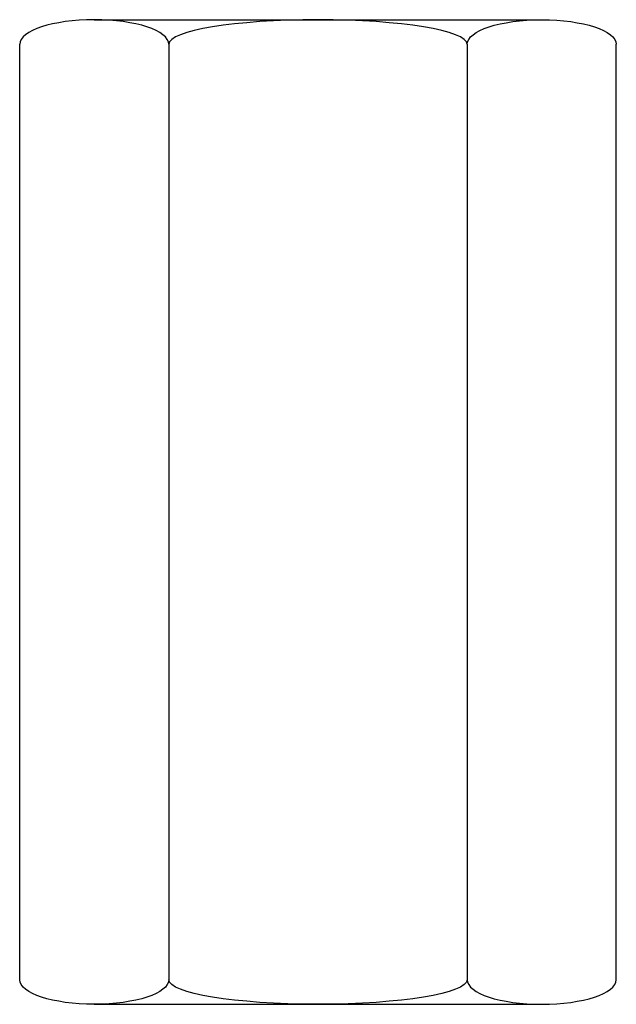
# Model space of a CAD drawing. Extents: x 30 to 186, y 11 to 268.
import ezdxf

# ---------------------------------------------------------------- set-up
doc = ezdxf.new("R2010")
doc.units = 0
doc.header["$MEASUREMENT"] = 0
doc.layers.get('0').update_dxf_attribs({"linetype": 'CONTINUOUS'})

msp = doc.modelspace()

# ---------------------------------------------------------------- linework, layer by layer
at = {"color": 7}
for p, q in [((49.41, 268.45), (166.49, 268.45)), ((29.9, 17.38), (29.9, 262.02)), ((68.92, 262.02), (68.92, 17.38)), ((146.98, 262.02), (146.98, 17.38)), ((186, 17.38), (186, 262.02)), ((49.41, 10.95), (166.49, 10.95))]:
    msp.add_line(p, q, dxfattribs=at)
for points in [[(68.92, 262.02), (68.92, 265.57), (60.19, 268.45), (49.41, 268.45), (38.63, 268.45), (29.9, 265.57), (29.9, 262.02)], [(146.98, 262.02), (146.98, 265.57), (129.5, 268.45), (107.95, 268.45), (86.4, 268.45), (68.92, 265.57), (68.92, 262.02)], [(146.98, 262.02), (146.98, 265.57), (155.71, 268.45), (166.49, 268.45), (177.27, 268.45), (186, 265.57), (186, 262.02)], [(68.92, 17.38), (68.92, 13.83), (60.19, 10.95), (49.41, 10.95), (38.63, 10.95), (29.9, 13.83), (29.9, 17.38)], [(146.98, 17.38), (146.98, 13.83), (129.5, 10.95), (107.95, 10.95), (86.4, 10.95), (68.92, 13.83), (68.92, 17.38)], [(146.98, 17.38), (146.98, 13.83), (155.71, 10.95), (166.49, 10.95), (177.27, 10.95), (186, 13.83), (186, 17.38)]]:
    msp.add_open_spline(points, degree=3, knots=[0, 0, 0, 0, 1, 1, 1, 2, 2, 2, 2], dxfattribs=at)

doc.saveas('drawing.dxf')
